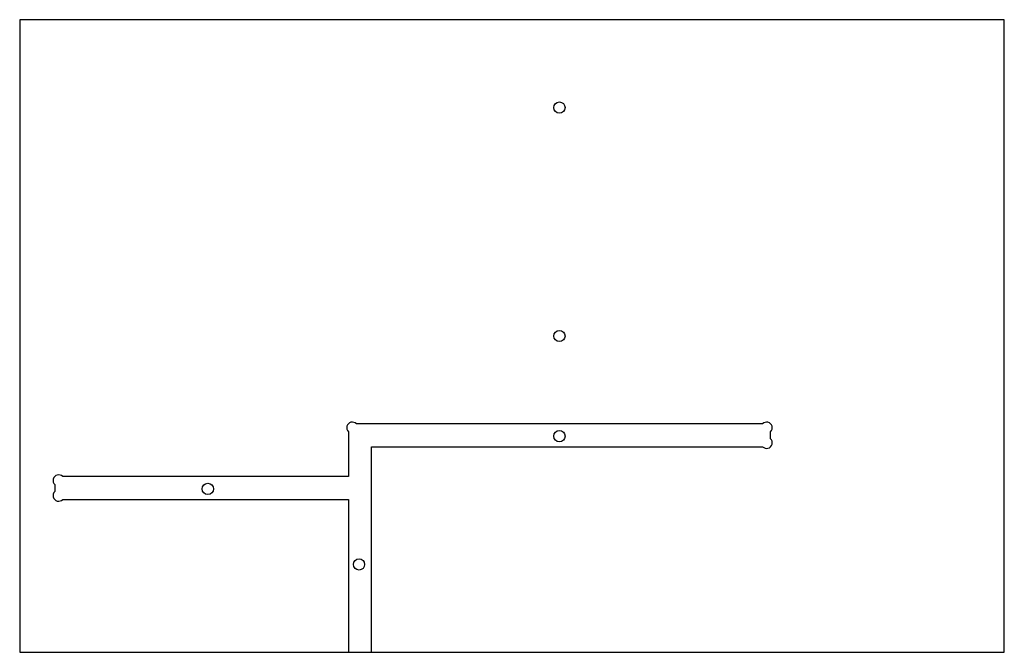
# Model space of a CAD drawing. Extents: x 8 to 288, y 12 to 192.
import ezdxf

# ---------------------------------------------------------------- set-up
doc = ezdxf.new("R2010")
doc.units = 0
doc.layers.get('0').update_dxf_attribs({"linetype": 'CONTINUOUS'})

msp = doc.modelspace()

# ---------------------------------------------------------------- linework, layer by layer
at = {"color": 7, "linetype": 'CONTINUOUS'}
for p, q in [((288.5, 191.58), (8.5, 191.58)), ((8.5, 191.58), (8.5, 11.58)), ((288.5, 11.58), (288.5, 191.58)), ((219.74, 76.58), (104.26, 76.58)), ((102, 74.32), (102, 61.58)), ((222, 72.34), (222, 74.32)), ((108.5, 11.58), (108.5, 70.08)), ((108.5, 70.08), (219.74, 70.08)), ((18.5, 59.32), (18.5, 57.34)), ((102, 61.58), (20.76, 61.58)), ((20.76, 55.08), (102, 55.08)), ((102, 55.08), (102, 11.58)), ((8.5, 11.58), (102, 11.58)), ((102, 11.58), (108.5, 11.58)), ((108.5, 11.58), (288.5, 11.58))]:
    msp.add_line(p, q, dxfattribs=at)
for centre in [(162, 166.58), (162, 101.58), (162, 73.08), (62, 58.08), (105, 36.58)]:
    msp.add_circle(centre, 1.6, dxfattribs=at)
for centre, start, end in [((103.1, 75.48), 43.4325, 226.5675), ((220.9, 75.48), 313.4325, 136.5675), ((220.9, 71.18), 223.4325, 46.5675), ((19.6, 60.48), 43.4325, 226.5675), ((19.6, 56.18), 133.4325, 316.5675)]:
    msp.add_arc(centre, 1.6, start, end, dxfattribs=at)

doc.saveas('drawing.dxf')
